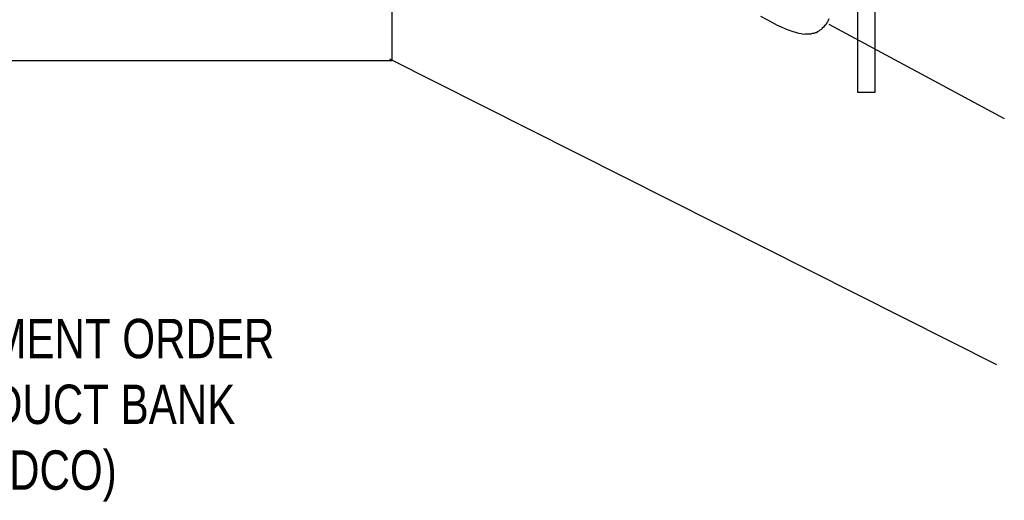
# Model space of a CAD drawing. Header units: inches. Extents: x -655 to 138, y 1863 to 2330.
# Tile 12 of 18: x -485 to -437, y 1863 to 1887. Entities that reach past the tile are written whole.
import ezdxf

# ---------------------------------------------------------------- set-up
doc = ezdxf.new("R2010")
doc.units = ezdxf.units.IN
doc.header["$MEASUREMENT"] = 0
doc.layers.add('I3MP_Exs_Txt', color=7, linetype='Continuous')
doc.styles.add('120', font='FSIMPLEX.SHX', dxfattribs={"width": 0.8, "height": 0.12})

msp = doc.modelspace()

# ---------------------------------------------------------------- linework, layer by layer
for p, q in [((-467.246, 1932.707), (-467.246, 1884.551)), ((-444.516, 1882.994), (-444.516, 1911.662)), ((-443.679, 1911.662), (-443.679, 1882.994)), ((-448.943, 1886.538), (-449.246, 1886.701)), ((-448.688, 1886.41), (-448.943, 1886.538)), ((-448.432, 1886.271), (-448.688, 1886.41)), ((-446.038, 1886.375), (-446.073, 1886.294)), ((-446.003, 1886.445), (-446.038, 1886.375)), ((-445.969, 1886.515), (-446.003, 1886.445)), ((-445.934, 1886.584), (-445.969, 1886.515)), ((-445.922, 1886.34), (-437.369, 1881.727)), ((-448.235, 1886.189), (-448.432, 1886.271)), ((-448.025, 1886.096), (-448.235, 1886.189)), ((-447.851, 1886.027), (-448.025, 1886.096)), ((-447.677, 1885.957), (-447.851, 1886.027)), ((-447.537, 1885.922), (-447.677, 1885.957)), ((-447.398, 1885.876), (-447.537, 1885.922)), ((-447.282, 1885.864), (-447.398, 1885.876)), ((-447.154, 1885.829), (-447.282, 1885.864)), ((-446.736, 1885.876), (-446.805, 1885.841)), ((-446.666, 1885.876), (-446.736, 1885.876)), ((-446.596, 1885.91), (-446.666, 1885.876)), ((-446.526, 1885.91), (-446.596, 1885.91)), ((-446.492, 1885.957), (-446.526, 1885.91)), ((-446.422, 1885.992), (-446.492, 1885.957)), ((-446.364, 1886.038), (-446.422, 1885.992)), ((-446.294, 1886.073), (-446.364, 1886.038)), ((-446.259, 1886.143), (-446.294, 1886.073)), ((-446.189, 1886.178), (-446.259, 1886.143)), ((-446.143, 1886.247), (-446.189, 1886.178)), ((-446.073, 1886.294), (-446.143, 1886.247)), ((-447.084, 1885.841), (-447.154, 1885.829)), ((-446.98, 1885.841), (-447.084, 1885.841)), ((-446.91, 1885.841), (-446.98, 1885.841)), ((-446.805, 1885.841), (-446.91, 1885.841)), ((-467.246, 1884.551), (-502.828, 1884.551)), ((-437.741, 1869.723), (-467.35, 1884.632)), ((-443.679, 1882.994), (-444.516, 1882.994))]:
    msp.add_line(p, q)

# ---------------------------------------------------------------- texts
at = {"layer": 'I3MP_Exs_Txt', "style": '120', "width": 0.8}
for s, p in [('DUCT ASSIGNMENT ORDER', (-500.824, 1870.043)), ('FOR 4-WIDE DUCT BANK', (-499.421, 1866.836)), ('(FACING DCO)', (-494.934, 1863.629))]:
    msp.add_text(s, height=1.92, dxfattribs=at).set_placement(p)

doc.saveas('drawing.dxf')
